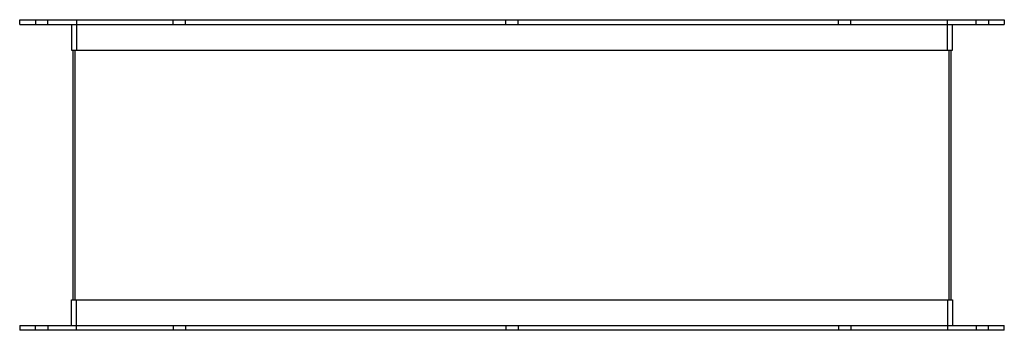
# Model space of a CAD drawing. Header units: millimetres. Extents: x -403 to 403, y 0 to 254.
import ezdxf

# ---------------------------------------------------------------- set-up
doc = ezdxf.new("R2010")
doc.units = ezdxf.units.MM
doc.layers.add('HIDDEN', color=7, linetype='Continuous')
doc.layers.add('THICK', color=7, linetype='Continuous')

msp = doc.modelspace()

# ---------------------------------------------------------------- linework, layer by layer
at = {"layer": 'HIDDEN'}
for p, q in [((-390, 254), (-390, 250)), ((-380, 250), (-380, 254)), ((-356.5, 254), (-356.5, 229)), ((-277.24, 250), (-277.24, 254)), ((-277.24, 250), (-277.24, 254)), ((-267.24, 250), (-267.24, 254)), ((-267.24, 250), (-267.24, 254)), ((-5, 250), (-5, 254)), ((-5, 250), (-5, 254)), ((5, 250), (5, 254)), ((5, 250), (5, 254)), ((267.24, 250), (267.24, 254)), ((267.24, 250), (267.24, 254)), ((277.24, 250), (277.24, 254)), ((277.24, 250), (277.24, 254)), ((356.5, 229), (356.5, 254)), ((380, 250), (380, 254)), ((390, 254), (390, 250)), ((-357.5, 25), (-357.5, 229)), ((-357.5, 229), (357.5, 229)), ((357.5, 229), (357.5, 25)), ((-357.5, 25), (357.5, 25)), ((-356.5, 0), (-356.5, 25)), ((356.5, 25), (356.5, 0)), ((-390, 0), (-390, 4)), ((-380, 4), (-380, 0)), ((-277.24, 4), (-277.24, 0)), ((-277.24, 4), (-277.24, 0)), ((-267.24, 4), (-267.24, 0)), ((-267.24, 4), (-267.24, 0)), ((-5, 4), (-5, 0)), ((-5, 4), (-5, 0)), ((5, 4), (5, 0)), ((5, 4), (5, 0)), ((267.24, 4), (267.24, 0)), ((267.24, 4), (267.24, 0)), ((277.24, 4), (277.24, 0)), ((277.24, 4), (277.24, 0)), ((380, 4), (380, 0)), ((390, 0), (390, 4))]:
    msp.add_line(p, q, dxfattribs=at)
at = {"layer": 'THICK'}
for p, q in [((-403, 254), (403, 254)), ((-403, 250), (-403, 254)), ((-403, 250), (403, 250)), ((-360.5, 250), (-360.5, 229)), ((360.5, 229), (360.5, 250)), ((403, 254), (403, 250)), ((-360.5, 229), (360.5, 229)), ((-359.5, 229), (-359.5, 25)), ((359.5, 25), (359.5, 229)), ((-360.5, 25), (360.5, 25)), ((-360.5, 4), (-360.5, 25)), ((360.5, 25), (360.5, 4)), ((-403, 4), (-403, 0)), ((-403, 4), (403, 4)), ((403, 0), (-403, 0)), ((403, 0), (403, 4))]:
    msp.add_line(p, q, dxfattribs=at)

doc.saveas('drawing.dxf')
